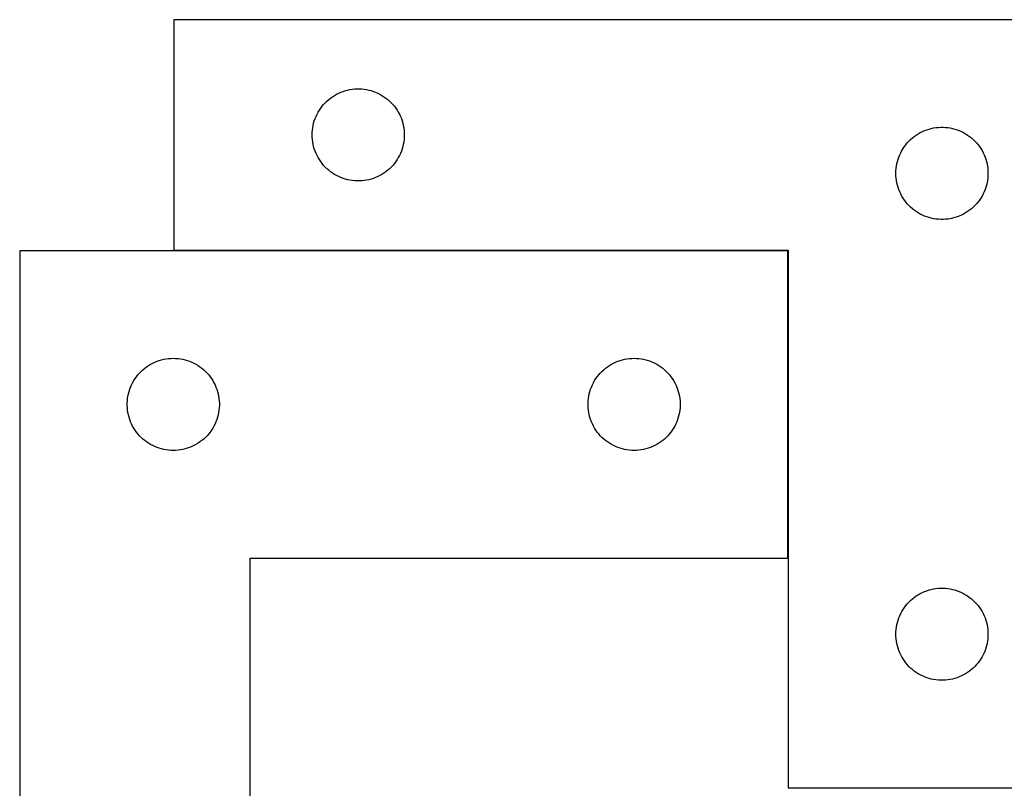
# Model space of a CAD drawing. Header units: millimetres. Extents: x 7 to 1491, y 7 to 2993.
# Tile 6 of 13: x 7 to 327, y 2743 to 2993. Entities that reach past the tile are written whole.
import ezdxf

# ---------------------------------------------------------------- set-up
doc = ezdxf.new("R2010")
doc.units = ezdxf.units.MM
doc.layers.add('COMMON', color=5, linetype='CONTINUOUS', true_color=0x0000ff)
doc.layers.add('CUT', color=7, linetype='CONTINUOUS', true_color=0x000000)

msp = doc.modelspace()

# ---------------------------------------------------------------- linework, layer by layer
at = {"layer": 'COMMON'}
for p, q in [((256.581715, 2918.170857), (56.781716, 2918.170857)), ((256.681716, 2818.070856), (256.681716, 2918.070856)), ((356.781716, 2743.170857), (256.781716, 2743.170857))]:
    msp.add_line(p, q, dxfattribs=at)
at = {"layer": 'CUT'}
for p, q in [((356.781716, 2993.270857), (56.781716, 2993.270857)), ((56.781716, 2993.270857), (56.781716, 2918.270857)), ((107.778502, 2967.768445), (108.40806, 2968.216012)), ((108.40806, 2968.216012), (109.059824, 2968.630576)), ((109.059824, 2968.630576), (109.732065, 2969.011039)), ((109.732065, 2969.011039), (110.423, 2969.356391)), ((110.423, 2969.356391), (111.130797, 2969.665716)), ((111.130797, 2969.665716), (111.85358, 2969.938195)), ((111.85358, 2969.938195), (112.589431, 2970.173105)), ((112.589431, 2970.173105), (113.3364, 2970.369822)), ((113.3364, 2970.369822), (114.092504, 2970.527826)), ((114.092504, 2970.527826), (114.85574, 2970.646697)), ((114.85574, 2970.646697), (115.624084, 2970.72612)), ((115.624084, 2970.72612), (116.395497, 2970.765884)), ((116.395497, 2970.765884), (117.167935, 2970.765884)), ((117.167935, 2970.765884), (117.939348, 2970.72612)), ((117.939348, 2970.72612), (118.707691, 2970.646697)), ((118.707691, 2970.646697), (119.470927, 2970.527826)), ((119.470927, 2970.527826), (120.227032, 2970.369822)), ((120.227032, 2970.369822), (120.974, 2970.173105)), ((120.974, 2970.173105), (121.709852, 2969.938195)), ((121.709852, 2969.938195), (122.432634, 2969.665716)), ((122.432634, 2969.665716), (123.140432, 2969.356391)), ((123.140432, 2969.356391), (123.831367, 2969.011039)), ((123.831367, 2969.011039), (124.503608, 2968.630576)), ((124.503608, 2968.630576), (125.155372, 2968.216012)), ((125.155372, 2968.216012), (125.78493, 2967.768445)), ((104.556291, 2964.462173), (105.019919, 2965.079999)), ((105.019919, 2965.079999), (105.514737, 2965.673139)), ((105.514737, 2965.673139), (106.039433, 2966.240019)), ((106.039433, 2966.240019), (106.592616, 2966.779137)), ((106.592616, 2966.779137), (107.172818, 2967.289063)), ((107.172818, 2967.289063), (107.778502, 2967.768445)), ((125.78493, 2967.768445), (126.390613, 2967.289063)), ((126.390613, 2967.289063), (126.970816, 2966.779137)), ((126.970816, 2966.779137), (127.523999, 2966.240019)), ((127.523999, 2966.240019), (128.048695, 2965.673139)), ((128.048695, 2965.673139), (128.543513, 2965.079999)), ((128.543513, 2965.079999), (129.007141, 2964.462173)), ((102.745964, 2961.062138), (103.036962, 2961.777665)), ((103.036962, 2961.777665), (103.36441, 2962.477264)), ((103.36441, 2962.477264), (103.727437, 2963.159078)), ((103.727437, 2963.159078), (104.125082, 2963.8213)), ((104.125082, 2963.8213), (104.556291, 2964.462173)), ((129.007141, 2964.462173), (129.438349, 2963.8213)), ((129.438349, 2963.8213), (129.835994, 2963.159078)), ((129.835994, 2963.159078), (130.199022, 2962.477264)), ((130.199022, 2962.477264), (130.526469, 2961.777665)), ((130.526469, 2961.777665), (130.817468, 2961.062138)), ((101.960397, 2958.079215), (102.098881, 2958.839138)), ((102.098881, 2958.839138), (102.2763, 2959.590924)), ((102.2763, 2959.590924), (102.492185, 2960.332579)), ((102.492185, 2960.332579), (102.745964, 2961.062138)), ((130.817468, 2961.062138), (131.071247, 2960.332579)), ((131.071247, 2960.332579), (131.287132, 2959.590924)), ((131.287132, 2959.590924), (131.464551, 2958.839138)), ((131.464551, 2958.839138), (131.603034, 2958.079215)), ((101.781716, 2955.770857), (101.801604, 2956.543038)), ((101.801604, 2954.998675), (101.781716, 2955.770857)), ((101.801604, 2956.543038), (101.861218, 2957.313172)), ((101.861218, 2957.313172), (101.960397, 2958.079215)), ((131.603034, 2958.079215), (131.702214, 2957.313172)), ((131.702214, 2957.313172), (131.761827, 2956.543038)), ((131.761827, 2956.543038), (131.781716, 2955.770857)), ((131.781716, 2955.770857), (131.761827, 2954.998675)), ((297.172818, 2954.789063), (297.778502, 2955.268445)), ((297.778502, 2955.268445), (298.40806, 2955.716012)), ((298.40806, 2955.716012), (299.059824, 2956.130576)), ((299.059824, 2956.130576), (299.732065, 2956.511039)), ((299.732065, 2956.511039), (300.423, 2956.856391)), ((300.423, 2956.856391), (301.130797, 2957.165716)), ((301.130797, 2957.165716), (301.85358, 2957.438195)), ((301.85358, 2957.438195), (302.589431, 2957.673105)), ((302.589431, 2957.673105), (303.3364, 2957.869822)), ((303.3364, 2957.869822), (304.092504, 2958.027826)), ((304.092504, 2958.027826), (304.85574, 2958.146697)), ((304.85574, 2958.146697), (305.624084, 2958.22612)), ((305.624084, 2958.22612), (306.395497, 2958.265884)), ((306.395497, 2958.265884), (307.167935, 2958.265884)), ((307.167935, 2958.265884), (307.939348, 2958.22612)), ((307.939348, 2958.22612), (308.707691, 2958.146697)), ((308.707691, 2958.146697), (309.470927, 2958.027826)), ((309.470927, 2958.027826), (310.227032, 2957.869822)), ((310.227032, 2957.869822), (310.974, 2957.673105)), ((310.974, 2957.673105), (311.709852, 2957.438195)), ((311.709852, 2957.438195), (312.432634, 2957.165716)), ((312.432634, 2957.165716), (313.140432, 2956.856391)), ((313.140432, 2956.856391), (313.831367, 2956.511039)), ((313.831367, 2956.511039), (314.503608, 2956.130576)), ((314.503608, 2956.130576), (315.155372, 2955.716012)), ((315.155372, 2955.716012), (315.78493, 2955.268445)), ((315.78493, 2955.268445), (316.390613, 2954.789063)), ((101.861218, 2954.228542), (101.801604, 2954.998675)), ((101.960397, 2953.462498), (101.861218, 2954.228542)), ((102.098881, 2952.702576), (101.960397, 2953.462498)), ((102.2763, 2951.95079), (102.098881, 2952.702576)), ((102.492185, 2951.209134), (102.2763, 2951.95079)), ((131.287132, 2951.95079), (131.071247, 2951.209134)), ((131.464551, 2952.702576), (131.287132, 2951.95079)), ((131.603034, 2953.462498), (131.464551, 2952.702576)), ((131.702214, 2954.228542), (131.603034, 2953.462498)), ((131.761827, 2954.998675), (131.702214, 2954.228542)), ((294.125082, 2951.3213), (294.556291, 2951.962173)), ((294.556291, 2951.962173), (295.019919, 2952.579999)), ((295.019919, 2952.579999), (295.514737, 2953.173139)), ((295.514737, 2953.173139), (296.039433, 2953.740019)), ((296.039433, 2953.740019), (296.592616, 2954.279137)), ((296.592616, 2954.279137), (297.172818, 2954.789063)), ((316.390613, 2954.789063), (316.970816, 2954.279137)), ((316.970816, 2954.279137), (317.523999, 2953.740019)), ((317.523999, 2953.740019), (318.048695, 2953.173139)), ((318.048695, 2953.173139), (318.543513, 2952.579999)), ((318.543513, 2952.579999), (319.007141, 2951.962173)), ((319.007141, 2951.962173), (319.438349, 2951.3213)), ((102.745964, 2950.479575), (102.492185, 2951.209134)), ((103.036962, 2949.764048), (102.745964, 2950.479575)), ((103.36441, 2949.06445), (103.036962, 2949.764048)), ((103.727437, 2948.382636), (103.36441, 2949.06445)), ((130.199022, 2949.06445), (129.835994, 2948.382636)), ((130.526469, 2949.764048), (130.199022, 2949.06445)), ((130.817468, 2950.479575), (130.526469, 2949.764048)), ((131.071247, 2951.209134), (130.817468, 2950.479575)), ((292.745964, 2948.562138), (293.036962, 2949.277665)), ((293.036962, 2949.277665), (293.36441, 2949.977264)), ((293.36441, 2949.977264), (293.727437, 2950.659078)), ((293.727437, 2950.659078), (294.125082, 2951.3213)), ((319.438349, 2951.3213), (319.835994, 2950.659078)), ((319.835994, 2950.659078), (320.199022, 2949.977264)), ((320.199022, 2949.977264), (320.526469, 2949.277665)), ((320.526469, 2949.277665), (320.817468, 2948.562138)), ((104.125082, 2947.720414), (103.727437, 2948.382636)), ((104.556291, 2947.07954), (104.125082, 2947.720414)), ((105.019919, 2946.461715), (104.556291, 2947.07954)), ((105.514737, 2945.868575), (105.019919, 2946.461715)), ((106.039433, 2945.301694), (105.514737, 2945.868575)), ((128.048695, 2945.868575), (127.523999, 2945.301694)), ((128.543513, 2946.461715), (128.048695, 2945.868575)), ((129.007141, 2947.07954), (128.543513, 2946.461715)), ((129.438349, 2947.720414), (129.007141, 2947.07954)), ((129.835994, 2948.382636), (129.438349, 2947.720414)), ((291.861218, 2944.813172), (291.960397, 2945.579215)), ((291.960397, 2945.579215), (292.098881, 2946.339138)), ((292.098881, 2946.339138), (292.2763, 2947.090924)), ((292.2763, 2947.090924), (292.492185, 2947.832579)), ((292.492185, 2947.832579), (292.745964, 2948.562138)), ((320.817468, 2948.562138), (321.071247, 2947.832579)), ((321.071247, 2947.832579), (321.287132, 2947.090924)), ((321.287132, 2947.090924), (321.464551, 2946.339138)), ((321.464551, 2946.339138), (321.603034, 2945.579215)), ((321.603034, 2945.579215), (321.702214, 2944.813172)), ((106.592616, 2944.762576), (106.039433, 2945.301694)), ((107.172818, 2944.25265), (106.592616, 2944.762576)), ((107.778502, 2943.773268), (107.172818, 2944.25265)), ((108.40806, 2943.325702), (107.778502, 2943.773268)), ((109.059824, 2942.911137), (108.40806, 2943.325702)), ((109.732065, 2942.530675), (109.059824, 2942.911137)), ((110.423, 2942.185323), (109.732065, 2942.530675)), ((123.831367, 2942.530675), (123.140432, 2942.185323)), ((124.503608, 2942.911137), (123.831367, 2942.530675)), ((125.155372, 2943.325702), (124.503608, 2942.911137)), ((125.78493, 2943.773268), (125.155372, 2943.325702)), ((126.390613, 2944.25265), (125.78493, 2943.773268)), ((126.970816, 2944.762576), (126.390613, 2944.25265)), ((127.523999, 2945.301694), (126.970816, 2944.762576)), ((291.781716, 2943.270857), (291.801604, 2944.043038)), ((291.801604, 2942.498675), (291.781716, 2943.270857)), ((291.801604, 2944.043038), (291.861218, 2944.813172)), ((291.861218, 2941.728542), (291.801604, 2942.498675)), ((321.702214, 2944.813172), (321.761827, 2944.043038)), ((321.761827, 2942.498675), (321.702214, 2941.728542)), ((321.761827, 2944.043038), (321.781716, 2943.270857)), ((321.781716, 2943.270857), (321.761827, 2942.498675)), ((111.130797, 2941.875997), (110.423, 2942.185323)), ((111.85358, 2941.603518), (111.130797, 2941.875997)), ((112.589431, 2941.368609), (111.85358, 2941.603518)), ((113.3364, 2941.171891), (112.589431, 2941.368609)), ((114.092504, 2941.013887), (113.3364, 2941.171891)), ((114.85574, 2940.895017), (114.092504, 2941.013887)), ((115.624084, 2940.815594), (114.85574, 2940.895017)), ((116.395497, 2940.77583), (115.624084, 2940.815594)), ((117.167935, 2940.77583), (116.395497, 2940.77583)), ((117.939348, 2940.815594), (117.167935, 2940.77583)), ((118.707691, 2940.895017), (117.939348, 2940.815594)), ((119.470927, 2941.013887), (118.707691, 2940.895017)), ((120.227032, 2941.171891), (119.470927, 2941.013887)), ((120.974, 2941.368609), (120.227032, 2941.171891)), ((121.709852, 2941.603518), (120.974, 2941.368609)), ((122.432634, 2941.875997), (121.709852, 2941.603518)), ((123.140432, 2942.185323), (122.432634, 2941.875997)), ((291.960397, 2940.962498), (291.861218, 2941.728542)), ((292.098881, 2940.202576), (291.960397, 2940.962498)), ((292.2763, 2939.45079), (292.098881, 2940.202576)), ((292.492185, 2938.709134), (292.2763, 2939.45079)), ((321.287132, 2939.45079), (321.071247, 2938.709134)), ((321.464551, 2940.202576), (321.287132, 2939.45079)), ((321.603034, 2940.962498), (321.464551, 2940.202576)), ((321.702214, 2941.728542), (321.603034, 2940.962498)), ((292.745964, 2937.979575), (292.492185, 2938.709134)), ((293.036962, 2937.264048), (292.745964, 2937.979575)), ((293.36441, 2936.56445), (293.036962, 2937.264048)), ((293.727437, 2935.882636), (293.36441, 2936.56445)), ((320.199022, 2936.56445), (319.835994, 2935.882636)), ((320.526469, 2937.264048), (320.199022, 2936.56445)), ((320.817468, 2937.979575), (320.526469, 2937.264048)), ((321.071247, 2938.709134), (320.817468, 2937.979575)), ((294.125082, 2935.220414), (293.727437, 2935.882636)), ((294.556291, 2934.57954), (294.125082, 2935.220414)), ((295.019919, 2933.961715), (294.556291, 2934.57954)), ((295.514737, 2933.368575), (295.019919, 2933.961715)), ((296.039433, 2932.801694), (295.514737, 2933.368575)), ((296.592616, 2932.262576), (296.039433, 2932.801694)), ((317.523999, 2932.801694), (316.970816, 2932.262576)), ((318.048695, 2933.368575), (317.523999, 2932.801694)), ((318.543513, 2933.961715), (318.048695, 2933.368575)), ((319.007141, 2934.57954), (318.543513, 2933.961715)), ((319.438349, 2935.220414), (319.007141, 2934.57954)), ((319.835994, 2935.882636), (319.438349, 2935.220414)), ((297.172818, 2931.75265), (296.592616, 2932.262576)), ((297.778502, 2931.273268), (297.172818, 2931.75265)), ((298.40806, 2930.825702), (297.778502, 2931.273268)), ((299.059824, 2930.411137), (298.40806, 2930.825702)), ((299.732065, 2930.030675), (299.059824, 2930.411137)), ((300.423, 2929.685323), (299.732065, 2930.030675)), ((301.130797, 2929.375997), (300.423, 2929.685323)), ((313.140432, 2929.685323), (312.432634, 2929.375997)), ((313.831367, 2930.030675), (313.140432, 2929.685323)), ((314.503608, 2930.411137), (313.831367, 2930.030675)), ((315.155372, 2930.825702), (314.503608, 2930.411137)), ((315.78493, 2931.273268), (315.155372, 2930.825702)), ((316.390613, 2931.75265), (315.78493, 2931.273268)), ((316.970816, 2932.262576), (316.390613, 2931.75265)), ((301.85358, 2929.103518), (301.130797, 2929.375997)), ((302.589431, 2928.868609), (301.85358, 2929.103518)), ((303.3364, 2928.671891), (302.589431, 2928.868609)), ((304.092504, 2928.513887), (303.3364, 2928.671891)), ((304.85574, 2928.395017), (304.092504, 2928.513887)), ((305.624084, 2928.315594), (304.85574, 2928.395017)), ((306.395497, 2928.27583), (305.624084, 2928.315594)), ((307.167935, 2928.27583), (306.395497, 2928.27583)), ((307.939348, 2928.315594), (307.167935, 2928.27583)), ((308.707691, 2928.395017), (307.939348, 2928.315594)), ((309.470927, 2928.513887), (308.707691, 2928.395017)), ((310.227032, 2928.671891), (309.470927, 2928.513887)), ((310.974, 2928.868609), (310.227032, 2928.671891)), ((311.709852, 2929.103518), (310.974, 2928.868609)), ((312.432634, 2929.375997), (311.709852, 2929.103518)), ((6.581715, 2918.070856), (6.581715, 2618.070856)), ((256.581715, 2918.070856), (6.581715, 2918.070856)), ((56.781716, 2918.270857), (256.781716, 2918.270857)), ((256.581715, 2818.070856), (256.581715, 2918.070856)), ((256.781716, 2918.270857), (256.781716, 2743.270857)), ((49.193494, 2881.125134), (49.875308, 2881.488162)), ((49.875308, 2881.488162), (50.574906, 2881.815609)), ((50.574906, 2881.815609), (51.290434, 2882.106608)), ((51.290434, 2882.106608), (52.019992, 2882.360386)), ((52.019992, 2882.360386), (52.761648, 2882.576272)), ((52.761648, 2882.576272), (53.513434, 2882.753691)), ((53.513434, 2882.753691), (54.273356, 2882.892174)), ((54.273356, 2882.892174), (55.0394, 2882.991354)), ((55.0394, 2882.991354), (55.809533, 2883.050967)), ((55.809533, 2883.050967), (56.581715, 2883.070856)), ((56.581715, 2883.070856), (57.353896, 2883.050967)), ((57.353896, 2883.050967), (58.12403, 2882.991354)), ((58.12403, 2882.991354), (58.890073, 2882.892174)), ((58.890073, 2882.892174), (59.649996, 2882.753691)), ((59.649996, 2882.753691), (60.401782, 2882.576272)), ((60.401782, 2882.576272), (61.143437, 2882.360386)), ((61.143437, 2882.360386), (61.872996, 2882.106608)), ((61.872996, 2882.106608), (62.588523, 2881.815609)), ((62.588523, 2881.815609), (63.288122, 2881.488162)), ((63.288122, 2881.488162), (63.969936, 2881.125134)), ((199.193494, 2881.125134), (199.875308, 2881.488162)), ((199.875308, 2881.488162), (200.574906, 2881.815609)), ((200.574906, 2881.815609), (201.290434, 2882.106608)), ((201.290434, 2882.106608), (202.019992, 2882.360386)), ((202.019992, 2882.360386), (202.761648, 2882.576272)), ((202.761648, 2882.576272), (203.513434, 2882.753691)), ((203.513434, 2882.753691), (204.273356, 2882.892174)), ((204.273356, 2882.892174), (205.0394, 2882.991354)), ((205.0394, 2882.991354), (205.809533, 2883.050967)), ((205.809533, 2883.050967), (206.581715, 2883.070856)), ((206.581715, 2883.070856), (207.353896, 2883.050967)), ((207.353896, 2883.050967), (208.12403, 2882.991354)), ((208.12403, 2882.991354), (208.890073, 2882.892174)), ((208.890073, 2882.892174), (209.649996, 2882.753691)), ((209.649996, 2882.753691), (210.401782, 2882.576272)), ((210.401782, 2882.576272), (211.143437, 2882.360386)), ((211.143437, 2882.360386), (211.872996, 2882.106608)), ((211.872996, 2882.106608), (212.588523, 2881.815609)), ((212.588523, 2881.815609), (213.288122, 2881.488162)), ((213.288122, 2881.488162), (213.969936, 2881.125134)), ((45.063508, 2877.679753), (45.573434, 2878.259956)), ((45.573434, 2878.259956), (46.112552, 2878.813139)), ((46.112552, 2878.813139), (46.679433, 2879.337835)), ((46.679433, 2879.337835), (47.272573, 2879.832653)), ((47.272573, 2879.832653), (47.890398, 2880.296281)), ((47.890398, 2880.296281), (48.531272, 2880.727489)), ((48.531272, 2880.727489), (49.193494, 2881.125134)), ((63.969936, 2881.125134), (64.632158, 2880.727489)), ((64.632158, 2880.727489), (65.273031, 2880.296281)), ((65.273031, 2880.296281), (65.890857, 2879.832653)), ((65.890857, 2879.832653), (66.483997, 2879.337835)), ((66.483997, 2879.337835), (67.050877, 2878.813139)), ((67.050877, 2878.813139), (67.589995, 2878.259956)), ((67.589995, 2878.259956), (68.099921, 2877.679753)), ((195.063508, 2877.679753), (195.573434, 2878.259956)), ((195.573434, 2878.259956), (196.112552, 2878.813139)), ((196.112552, 2878.813139), (196.679433, 2879.337835)), ((196.679433, 2879.337835), (197.272573, 2879.832653)), ((197.272573, 2879.832653), (197.890398, 2880.296281)), ((197.890398, 2880.296281), (198.531272, 2880.727489)), ((198.531272, 2880.727489), (199.193494, 2881.125134)), ((213.969936, 2881.125134), (214.632158, 2880.727489)), ((214.632158, 2880.727489), (215.273031, 2880.296281)), ((215.273031, 2880.296281), (215.890857, 2879.832653)), ((215.890857, 2879.832653), (216.483997, 2879.337835)), ((216.483997, 2879.337835), (217.050877, 2878.813139)), ((217.050877, 2878.813139), (217.589995, 2878.259956)), ((217.589995, 2878.259956), (218.099921, 2877.679753)), ((42.996181, 2874.429572), (43.341533, 2875.120507)), ((43.341533, 2875.120507), (43.721995, 2875.792748)), ((43.721995, 2875.792748), (44.13656, 2876.444512)), ((44.13656, 2876.444512), (44.584126, 2877.07407)), ((44.584126, 2877.07407), (45.063508, 2877.679753)), ((68.099921, 2877.679753), (68.579303, 2877.07407)), ((68.579303, 2877.07407), (69.02687, 2876.444512)), ((69.02687, 2876.444512), (69.441434, 2875.792748)), ((69.441434, 2875.792748), (69.821897, 2875.120507)), ((69.821897, 2875.120507), (70.167249, 2874.429572)), ((192.996181, 2874.429572), (193.341533, 2875.120507)), ((193.341533, 2875.120507), (193.721995, 2875.792748)), ((193.721995, 2875.792748), (194.13656, 2876.444512)), ((194.13656, 2876.444512), (194.584126, 2877.07407)), ((194.584126, 2877.07407), (195.063508, 2877.679753)), ((218.099921, 2877.679753), (218.579303, 2877.07407)), ((218.579303, 2877.07407), (219.02687, 2876.444512)), ((219.02687, 2876.444512), (219.441434, 2875.792748)), ((219.441434, 2875.792748), (219.821897, 2875.120507)), ((219.821897, 2875.120507), (220.167249, 2874.429572)), ((41.982749, 2871.516172), (42.179467, 2872.26314)), ((42.179467, 2872.26314), (42.414376, 2872.998991)), ((42.414376, 2872.998991), (42.686855, 2873.721774)), ((42.686855, 2873.721774), (42.996181, 2874.429572)), ((70.167249, 2874.429572), (70.476574, 2873.721774)), ((70.476574, 2873.721774), (70.749053, 2872.998991)), ((70.749053, 2872.998991), (70.983963, 2872.26314)), ((70.983963, 2872.26314), (71.18068, 2871.516172)), ((191.982749, 2871.516172), (192.179467, 2872.26314)), ((192.179467, 2872.26314), (192.414376, 2872.998991)), ((192.414376, 2872.998991), (192.686855, 2873.721774)), ((192.686855, 2873.721774), (192.996181, 2874.429572)), ((220.167249, 2874.429572), (220.476574, 2873.721774)), ((220.476574, 2873.721774), (220.749053, 2872.998991)), ((220.749053, 2872.998991), (220.983963, 2872.26314)), ((220.983963, 2872.26314), (221.18068, 2871.516172)), ((41.586688, 2868.457074), (41.626452, 2869.228488)), ((41.626452, 2869.228488), (41.705875, 2869.996831)), ((41.705875, 2869.996831), (41.824746, 2870.760067)), ((41.824746, 2870.760067), (41.982749, 2871.516172)), ((71.18068, 2871.516172), (71.338684, 2870.760067)), ((71.338684, 2870.760067), (71.457555, 2869.996831)), ((71.457555, 2869.996831), (71.536978, 2869.228488)), ((71.536978, 2869.228488), (71.576742, 2868.457074)), ((191.586688, 2868.457074), (191.626452, 2869.228488)), ((191.626452, 2869.228488), (191.705875, 2869.996831)), ((191.705875, 2869.996831), (191.824746, 2870.760067)), ((191.824746, 2870.760067), (191.982749, 2871.516172)), ((221.18068, 2871.516172), (221.338684, 2870.760067)), ((221.338684, 2870.760067), (221.457555, 2869.996831)), ((221.457555, 2869.996831), (221.536978, 2869.228488)), ((221.536978, 2869.228488), (221.576742, 2868.457074)), ((41.586688, 2867.684637), (41.586688, 2868.457074)), ((41.626452, 2866.913224), (41.586688, 2867.684637)), ((41.705875, 2866.14488), (41.626452, 2866.913224)), ((41.824746, 2865.381644), (41.705875, 2866.14488)), ((71.457555, 2866.14488), (71.338684, 2865.381644)), ((71.536978, 2866.913224), (71.457555, 2866.14488)), ((71.576742, 2867.684637), (71.536978, 2866.913224)), ((71.576742, 2868.457074), (71.576742, 2867.684637)), ((191.586688, 2867.684637), (191.586688, 2868.457074)), ((191.626452, 2866.913224), (191.586688, 2867.684637)), ((191.705875, 2866.14488), (191.626452, 2866.913224)), ((191.824746, 2865.381644), (191.705875, 2866.14488)), ((221.457555, 2866.14488), (221.338684, 2865.381644)), ((221.536978, 2866.913224), (221.457555, 2866.14488)), ((221.576742, 2867.684637), (221.536978, 2866.913224)), ((221.576742, 2868.457074), (221.576742, 2867.684637)), ((41.982749, 2864.62554), (41.824746, 2865.381644)), ((42.179467, 2863.878571), (41.982749, 2864.62554)), ((42.414376, 2863.14272), (42.179467, 2863.878571)), ((42.686855, 2862.419937), (42.414376, 2863.14272)), ((42.996181, 2861.71214), (42.686855, 2862.419937)), ((70.476574, 2862.419937), (70.167249, 2861.71214)), ((70.749053, 2863.14272), (70.476574, 2862.419937)), ((70.983963, 2863.878571), (70.749053, 2863.14272)), ((71.18068, 2864.62554), (70.983963, 2863.878571)), ((71.338684, 2865.381644), (71.18068, 2864.62554)), ((191.982749, 2864.62554), (191.824746, 2865.381644)), ((192.179467, 2863.878571), (191.982749, 2864.62554)), ((192.414376, 2863.14272), (192.179467, 2863.878571)), ((192.686855, 2862.419937), (192.414376, 2863.14272)), ((192.996181, 2861.71214), (192.686855, 2862.419937)), ((220.476574, 2862.419937), (220.167249, 2861.71214)), ((220.749053, 2863.14272), (220.476574, 2862.419937)), ((220.983963, 2863.878571), (220.749053, 2863.14272)), ((221.18068, 2864.62554), (220.983963, 2863.878571)), ((221.338684, 2865.381644), (221.18068, 2864.62554)), ((43.341533, 2861.021205), (42.996181, 2861.71214)), ((43.721995, 2860.348964), (43.341533, 2861.021205)), ((44.13656, 2859.6972), (43.721995, 2860.348964)), ((44.584126, 2859.067642), (44.13656, 2859.6972)), ((45.063508, 2858.461958), (44.584126, 2859.067642)), ((68.579303, 2859.067642), (68.099921, 2858.461958)), ((69.02687, 2859.6972), (68.579303, 2859.067642)), ((69.441434, 2860.348964), (69.02687, 2859.6972)), ((69.821897, 2861.021205), (69.441434, 2860.348964)), ((70.167249, 2861.71214), (69.821897, 2861.021205)), ((193.341533, 2861.021205), (192.996181, 2861.71214)), ((193.721995, 2860.348964), (193.341533, 2861.021205)), ((194.13656, 2859.6972), (193.721995, 2860.348964)), ((194.584126, 2859.067642), (194.13656, 2859.6972)), ((195.063508, 2858.461958), (194.584126, 2859.067642)), ((218.579303, 2859.067642), (218.099921, 2858.461958)), ((219.02687, 2859.6972), (218.579303, 2859.067642)), ((219.441434, 2860.348964), (219.02687, 2859.6972)), ((219.821897, 2861.021205), (219.441434, 2860.348964)), ((220.167249, 2861.71214), (219.821897, 2861.021205)), ((45.573434, 2857.881756), (45.063508, 2858.461958)), ((46.112552, 2857.328573), (45.573434, 2857.881756)), ((46.679433, 2856.803877), (46.112552, 2857.328573)), ((47.272573, 2856.309059), (46.679433, 2856.803877)), ((47.890398, 2855.845431), (47.272573, 2856.309059)), ((48.531272, 2855.414222), (47.890398, 2855.845431)), ((65.273031, 2855.845431), (64.632158, 2855.414222)), ((65.890857, 2856.309059), (65.273031, 2855.845431)), ((66.483997, 2856.803877), (65.890857, 2856.309059)), ((67.050877, 2857.328573), (66.483997, 2856.803877)), ((67.589995, 2857.881756), (67.050877, 2857.328573)), ((68.099921, 2858.461958), (67.589995, 2857.881756)), ((195.573434, 2857.881756), (195.063508, 2858.461958)), ((196.112552, 2857.328573), (195.573434, 2857.881756)), ((196.679433, 2856.803877), (196.112552, 2857.328573)), ((197.272573, 2856.309059), (196.679433, 2856.803877)), ((197.890398, 2855.845431), (197.272573, 2856.309059)), ((198.531272, 2855.414222), (197.890398, 2855.845431)), ((215.273031, 2855.845431), (214.632158, 2855.414222)), ((215.890857, 2856.309059), (215.273031, 2855.845431)), ((216.483997, 2856.803877), (215.890857, 2856.309059)), ((217.050877, 2857.328573), (216.483997, 2856.803877)), ((217.589995, 2857.881756), (217.050877, 2857.328573)), ((218.099921, 2858.461958), (217.589995, 2857.881756)), ((49.193494, 2855.016577), (48.531272, 2855.414222)), ((49.875308, 2854.65355), (49.193494, 2855.016577)), ((50.574906, 2854.326102), (49.875308, 2854.65355)), ((51.290434, 2854.035103), (50.574906, 2854.326102)), ((52.019992, 2853.781325), (51.290434, 2854.035103)), ((52.761648, 2853.56544), (52.019992, 2853.781325)), ((53.513434, 2853.38802), (52.761648, 2853.56544)), ((54.273356, 2853.249537), (53.513434, 2853.38802)), ((55.0394, 2853.150358), (54.273356, 2853.249537)), ((55.809533, 2853.090744), (55.0394, 2853.150358)), ((56.581715, 2853.070856), (55.809533, 2853.090744)), ((57.353896, 2853.090744), (56.581715, 2853.070856)), ((58.12403, 2853.150358), (57.353896, 2853.090744)), ((58.890073, 2853.249537), (58.12403, 2853.150358)), ((59.649996, 2853.38802), (58.890073, 2853.249537)), ((60.401782, 2853.56544), (59.649996, 2853.38802)), ((61.143437, 2853.781325), (60.401782, 2853.56544)), ((61.872996, 2854.035103), (61.143437, 2853.781325)), ((62.588523, 2854.326102), (61.872996, 2854.035103)), ((63.288122, 2854.65355), (62.588523, 2854.326102)), ((63.969936, 2855.016577), (63.288122, 2854.65355)), ((64.632158, 2855.414222), (63.969936, 2855.016577)), ((199.193494, 2855.016577), (198.531272, 2855.414222)), ((199.875308, 2854.65355), (199.193494, 2855.016577)), ((200.574906, 2854.326102), (199.875308, 2854.65355)), ((201.290434, 2854.035103), (200.574906, 2854.326102)), ((202.019992, 2853.781325), (201.290434, 2854.035103)), ((202.761648, 2853.56544), (202.019992, 2853.781325)), ((203.513434, 2853.38802), (202.761648, 2853.56544)), ((204.273356, 2853.249537), (203.513434, 2853.38802)), ((205.0394, 2853.150358), (204.273356, 2853.249537)), ((205.809533, 2853.090744), (205.0394, 2853.150358)), ((206.581715, 2853.070856), (205.809533, 2853.090744)), ((207.353896, 2853.090744), (206.581715, 2853.070856)), ((208.12403, 2853.150358), (207.353896, 2853.090744)), ((208.890073, 2853.249537), (208.12403, 2853.150358)), ((209.649996, 2853.38802), (208.890073, 2853.249537)), ((210.401782, 2853.56544), (209.649996, 2853.38802)), ((211.143437, 2853.781325), (210.401782, 2853.56544)), ((211.872996, 2854.035103), (211.143437, 2853.781325)), ((212.588523, 2854.326102), (211.872996, 2854.035103)), ((213.288122, 2854.65355), (212.588523, 2854.326102)), ((213.969936, 2855.016577), (213.288122, 2854.65355)), ((214.632158, 2855.414222), (213.969936, 2855.016577)), ((81.581715, 2618.070856), (81.581715, 2818.070856)), ((81.581715, 2818.070856), (256.581715, 2818.070856)), ((302.589431, 2807.673105), (303.3364, 2807.869822)), ((303.3364, 2807.869822), (304.092504, 2808.027826)), ((304.092504, 2808.027826), (304.85574, 2808.146697)), ((304.85574, 2808.146697), (305.624084, 2808.22612)), ((305.624084, 2808.22612), (306.395497, 2808.265884)), ((306.395497, 2808.265884), (307.167935, 2808.265884)), ((307.167935, 2808.265884), (307.939348, 2808.22612)), ((307.939348, 2808.22612), (308.707691, 2808.146697)), ((308.707691, 2808.146697), (309.470927, 2808.027826)), ((309.470927, 2808.027826), (310.227032, 2807.869822)), ((310.227032, 2807.869822), (310.974, 2807.673105)), ((296.592616, 2804.279137), (297.172818, 2804.789063)), ((297.172818, 2804.789063), (297.778502, 2805.268445)), ((297.778502, 2805.268445), (298.40806, 2805.716012)), ((298.40806, 2805.716012), (299.059824, 2806.130576)), ((299.059824, 2806.130576), (299.732065, 2806.511039)), ((299.732065, 2806.511039), (300.423, 2806.856391)), ((300.423, 2806.856391), (301.130797, 2807.165716)), ((301.130797, 2807.165716), (301.85358, 2807.438195)), ((301.85358, 2807.438195), (302.589431, 2807.673105)), ((310.974, 2807.673105), (311.709852, 2807.438195)), ((311.709852, 2807.438195), (312.432634, 2807.165716)), ((312.432634, 2807.165716), (313.140432, 2806.856391)), ((313.140432, 2806.856391), (313.831367, 2806.511039)), ((313.831367, 2806.511039), (314.503608, 2806.130576)), ((314.503608, 2806.130576), (315.155372, 2805.716012)), ((315.155372, 2805.716012), (315.78493, 2805.268445)), ((315.78493, 2805.268445), (316.390613, 2804.789063)), ((316.390613, 2804.789063), (316.970816, 2804.279137)), ((293.727437, 2800.659078), (294.125082, 2801.3213)), ((294.125082, 2801.3213), (294.556291, 2801.962173)), ((294.556291, 2801.962173), (295.019919, 2802.579999)), ((295.019919, 2802.579999), (295.514737, 2803.173139)), ((295.514737, 2803.173139), (296.039433, 2803.740019)), ((296.039433, 2803.740019), (296.592616, 2804.279137)), ((316.970816, 2804.279137), (317.523999, 2803.740019)), ((317.523999, 2803.740019), (318.048695, 2803.173139)), ((318.048695, 2803.173139), (318.543513, 2802.579999)), ((318.543513, 2802.579999), (319.007141, 2801.962173)), ((319.007141, 2801.962173), (319.438349, 2801.3213)), ((319.438349, 2801.3213), (319.835994, 2800.659078)), ((292.492185, 2797.832579), (292.745964, 2798.562138)), ((292.745964, 2798.562138), (293.036962, 2799.277665)), ((293.036962, 2799.277665), (293.36441, 2799.977264)), ((293.36441, 2799.977264), (293.727437, 2800.659078)), ((319.835994, 2800.659078), (320.199022, 2799.977264)), ((320.199022, 2799.977264), (320.526469, 2799.277665)), ((320.526469, 2799.277665), (320.817468, 2798.562138)), ((320.817468, 2798.562138), (321.071247, 2797.832579)), ((291.861218, 2794.813172), (291.960397, 2795.579215)), ((291.960397, 2795.579215), (292.098881, 2796.339138)), ((292.098881, 2796.339138), (292.2763, 2797.090924)), ((292.2763, 2797.090924), (292.492185, 2797.832579)), ((321.071247, 2797.832579), (321.287132, 2797.090924)), ((321.287132, 2797.090924), (321.464551, 2796.339138)), ((321.464551, 2796.339138), (321.603034, 2795.579215)), ((321.603034, 2795.579215), (321.702214, 2794.813172)), ((291.781716, 2793.270857), (291.801604, 2794.043038)), ((291.801604, 2792.498675), (291.781716, 2793.270857)), ((291.801604, 2794.043038), (291.861218, 2794.813172)), ((291.861218, 2791.728542), (291.801604, 2792.498675)), ((291.960397, 2790.962498), (291.861218, 2791.728542)), ((321.702214, 2791.728542), (321.603034, 2790.962498)), ((321.702214, 2794.813172), (321.761827, 2794.043038)), ((321.761827, 2792.498675), (321.702214, 2791.728542)), ((321.761827, 2794.043038), (321.781716, 2793.270857)), ((321.781716, 2793.270857), (321.761827, 2792.498675)), ((292.098881, 2790.202576), (291.960397, 2790.962498)), ((292.2763, 2789.45079), (292.098881, 2790.202576)), ((292.492185, 2788.709134), (292.2763, 2789.45079)), ((292.745964, 2787.979575), (292.492185, 2788.709134)), ((321.071247, 2788.709134), (320.817468, 2787.979575)), ((321.287132, 2789.45079), (321.071247, 2788.709134)), ((321.464551, 2790.202576), (321.287132, 2789.45079)), ((321.603034, 2790.962498), (321.464551, 2790.202576)), ((293.036962, 2787.264048), (292.745964, 2787.979575)), ((293.36441, 2786.56445), (293.036962, 2787.264048)), ((293.727437, 2785.882636), (293.36441, 2786.56445)), ((294.125082, 2785.220414), (293.727437, 2785.882636)), ((319.835994, 2785.882636), (319.438349, 2785.220414)), ((320.199022, 2786.56445), (319.835994, 2785.882636)), ((320.526469, 2787.264048), (320.199022, 2786.56445)), ((320.817468, 2787.979575), (320.526469, 2787.264048)), ((294.556291, 2784.57954), (294.125082, 2785.220414)), ((295.019919, 2783.961715), (294.556291, 2784.57954)), ((295.514737, 2783.368575), (295.019919, 2783.961715)), ((296.039433, 2782.801694), (295.514737, 2783.368575)), ((296.592616, 2782.262576), (296.039433, 2782.801694)), ((297.172818, 2781.75265), (296.592616, 2782.262576)), ((316.970816, 2782.262576), (316.390613, 2781.75265)), ((317.523999, 2782.801694), (316.970816, 2782.262576)), ((318.048695, 2783.368575), (317.523999, 2782.801694)), ((318.543513, 2783.961715), (318.048695, 2783.368575)), ((319.007141, 2784.57954), (318.543513, 2783.961715)), ((319.438349, 2785.220414), (319.007141, 2784.57954)), ((297.778502, 2781.273268), (297.172818, 2781.75265)), ((298.40806, 2780.825702), (297.778502, 2781.273268)), ((299.059824, 2780.411137), (298.40806, 2780.825702)), ((299.732065, 2780.030675), (299.059824, 2780.411137)), ((300.423, 2779.685323), (299.732065, 2780.030675)), ((301.130797, 2779.375997), (300.423, 2779.685323)), ((301.85358, 2779.103518), (301.130797, 2779.375997)), ((302.589431, 2778.868609), (301.85358, 2779.103518)), ((303.3364, 2778.671891), (302.589431, 2778.868609)), ((310.974, 2778.868609), (310.227032, 2778.671891)), ((311.709852, 2779.103518), (310.974, 2778.868609)), ((312.432634, 2779.375997), (311.709852, 2779.103518)), ((313.140432, 2779.685323), (312.432634, 2779.375997)), ((313.831367, 2780.030675), (313.140432, 2779.685323)), ((314.503608, 2780.411137), (313.831367, 2780.030675)), ((315.155372, 2780.825702), (314.503608, 2780.411137)), ((315.78493, 2781.273268), (315.155372, 2780.825702)), ((316.390613, 2781.75265), (315.78493, 2781.273268)), ((304.092504, 2778.513887), (303.3364, 2778.671891)), ((304.85574, 2778.395017), (304.092504, 2778.513887)), ((305.624084, 2778.315594), (304.85574, 2778.395017)), ((306.395497, 2778.27583), (305.624084, 2778.315594)), ((307.167935, 2778.27583), (306.395497, 2778.27583)), ((307.939348, 2778.315594), (307.167935, 2778.27583)), ((308.707691, 2778.395017), (307.939348, 2778.315594)), ((309.470927, 2778.513887), (308.707691, 2778.395017)), ((310.227032, 2778.671891), (309.470927, 2778.513887)), ((256.781716, 2743.270857), (356.781716, 2743.270857))]:
    msp.add_line(p, q, dxfattribs=at)

doc.saveas('drawing.dxf')
